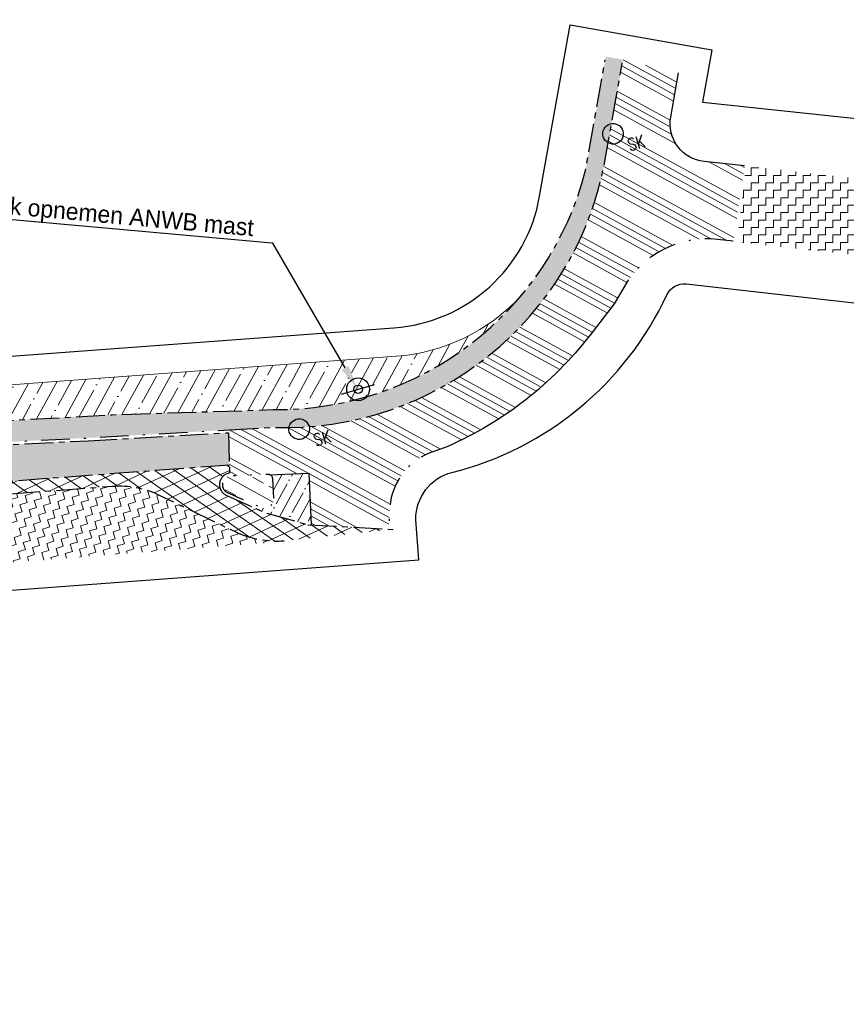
# Model space of a CAD drawing. Header units: metres. Extents: x 152057 to 155740, y 463538 to 465228.
# Tile 27 of 65: x 152952 to 152995, y 464048 to 464100. Entities that reach past the tile are written whole.
import ezdxf
from ezdxf import colors
from ezdxf.entities.mleader import LeaderData, LeaderLine
from ezdxf.math import Vec2, Vec3

# ---------------------------------------------------------------- set-up
doc = ezdxf.new("R2010")
doc.units = ezdxf.units.M
for name, pattern in [('CENTER__G5', [2.4, 1.5, -0.3, 0.3, -0.3]), ('DASHDOT__G5', [3, 1.5, -0.75, 0, -0.75]), ('DIVIDE__G5', [3.75, 1.5, -0.75, 0, -0.75, 0, -0.75])]:
    doc.linetypes.add(name, pattern=pattern)
for name, color, linetype in [('-DR-alg-projectgrens 1-500', 3, 'PROJECTGRENS_1-500'), ('-DR-v-inr-verkeersbordpaal', 2, 'Continuous'), ('-DR-v-rio-straatkolk', 1, 'Continuous'), ('-DR-v-txt', 2, 'Continuous'), ('-DR-v-vh-asfalt zagen', 10, 'CENTER__G5'), ('-DR-v-vh-band 10x20', 5, 'CENTER__G5'), ('-DR-v-vh-band 10x20 gazon', 4, 'CENTER__G5'), ('-DR-v-vh-band 13-15x25', 5, 'DASHDOT__G5'), ('-DR-v-vh-band 18-20x25', 5, 'DIVIDE__G5'), ('-DR-v-vh-goottegel', 151, 'CENTER__G5'), ('-DR-v-vh-kantverharding', 1, 'Continuous')]:
    doc.layers.add(name, color=color, linetype=linetype)
for name, color, linetype, lineweight in [('-DR-v-gr-frezen', 84, 'Continuous', 9), ('-DR-v-vh-arc-asfalt frezen', 252, 'Continuous', 9), ('-DR-v-vh-arc-asfalt opbreken', 252, 'Continuous', 9), ('-DR-v-vh-arc-BSS dubbelklinker', 252, 'Continuous', 9), ('-DR-v-vh-arc-BSS waalformaat', 252, 'Continuous', 9), ('-DR-v-vh-arc-tegels', 252, 'Continuous', 9)]:
    doc.layers.add(name, color=color, linetype=linetype, lineweight=lineweight)
doc.styles.add('18_100', font='romans.shx', dxfattribs={"width": 0.8, "height": 0.18})
doc.styles.add('18_200', font='romans.shx', dxfattribs={"width": 0.8, "height": 0.36})
doc.styles.add('CE', font='txt', dxfattribs={"height": 1.8})
doc.linetypes.add('PROJECTGRENS_1-500', pattern='A,0.8,-0.32,[133,ltypeshp.shx,S=0.32,R=0,X=-0.32,Y=0],-0.32,3.18', length=4.62)
pattern_1 = [(61.28197473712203, (0, 0), (-0.8353377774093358, 0.457675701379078), []), (61.28197473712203, (0.6465070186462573, 0.1888311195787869), (-0.8353377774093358, 0.457675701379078), [1.190625, -0.238125, 0, -0.238125])]
pattern_2 = [(16.28197473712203, (0, 0), (0.2654409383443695, 0.4844758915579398), [0.390625, -0.390625]), (106.281974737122, (0.3749584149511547, 0.1095174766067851), (-0.4844758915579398, 0.2654409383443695), [0.390625, -0.390625])]

# ---------------------------------------------------------------- blocks, each defined once
blk = doc.blocks.new('straatkolk bestaand')
at = {"ltscale": 2}
blk.add_ellipse((0, 0), major_axis=(-0.1271585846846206, 0.1271585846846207), ratio=0.9999999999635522, start_param=3.926990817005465, end_param=10.21017612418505, dxfattribs=at)
at = {"ltscale": 2, "style": '18_100', "width": 0.8000000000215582}
blk.add_text('SK', height=0.2160000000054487, dxfattribs=at).set_placement((0.1925943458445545, -0.3747726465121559))
at = {"style": '18_200', "width": 0.8}
blk.add_attdef('HOOGTE', (0.2895596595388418, 0.2114387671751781), '', height=0.25, dxfattribs=at)
blk = doc.blocks.new('verkeersbord')
blk.add_line((-0.2999998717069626, 0.0002770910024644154), (0.2999998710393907, -0.0002770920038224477))
for radius in [0.1999999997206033, 0.07454196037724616]:
    blk.add_circle((2.384185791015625e-11, -2.384185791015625e-11), radius)
at = {"style": '18_200', "width": 0.8}
blk.add_attdef('HOOGTE', (0.2445536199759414, 0.1777872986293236), '', height=0.25, dxfattribs=at)

msp = doc.modelspace()

# ---------------------------------------------------------------- hatches: boundary and pattern name
at = {"layer": '-DR-v-gr-frezen'}
h = msp.add_hatch(dxfattribs=at)
h.set_pattern_fill('ANSI35', color=256, scale=0.2)
h.set_pattern_definition([(61.28197473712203, (0, 0), (-1.113783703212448, 0.6102342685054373), []), (61.28197473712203, (0.8620093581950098, 0.2517748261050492), (-1.113783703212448, 0.6102342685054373), [1.5875, -0.3175, 0, -0.3175])])
edge = h.paths.add_edge_path()
edge.add_line((152941.4973635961, 464079.5776471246), (152941.383, 464079.333))
edge.add_line((152941.383, 464079.333), (152940.7970000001, 464078.827))
edge.add_line((152940.7970000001, 464078.827), (152930.5939999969, 464078.2379999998))
edge.add_line((152930.5939999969, 464078.2379999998), (152918.8229999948, 464077.1569999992))
edge.add_line((152918.8229999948, 464077.1569999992), (152905.3839999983, 464075.7699999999))
edge.add_line((152905.3839999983, 464075.7699999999), (152894.2220000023, 464074.6990000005))
edge.add_line((152894.2220000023, 464074.6990000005), (152880.5939999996, 464073.124))
edge.add_line((152880.5939999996, 464073.124), (152879.6383247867, 464073.3839360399))
edge.add_line((152879.6383247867, 464073.3839360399), (152875.1364758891, 464072.8604623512))
edge.add_line((152875.1364758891, 464072.8604623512), (152875.843, 464072.6810000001))
edge.add_line((152875.843, 464072.6810000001), (152880.9768202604, 464072.0048942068))
edge.add_line((152880.9768202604, 464072.0048942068), (152894.2280000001, 464073.4980000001))
edge.add_line((152894.2280000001, 464073.4980000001), (152905.56, 464074.829))
edge.add_line((152905.56, 464074.829), (152918.925, 464076.1660000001))
edge.add_line((152918.925, 464076.1660000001), (152930.632, 464077.067))
edge.add_line((152930.632, 464077.067), (152944.972, 464078.085))
edge.add_line((152944.972, 464078.085), (152956.943, 464078.766))
edge.add_line((152956.943, 464078.766), (152962.994, 464078.951))
edge.add_line((152962.994, 464078.951), (152965.394, 464079.0330000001))
edge.add_arc((152965.5840721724, 464095.7794475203), 16.74752614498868, 269.3497208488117, 319.9530084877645)
edge.add_arc((152971.1178458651, 464091.7055718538), 9.900000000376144, 274.2489570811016, 317.394708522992, ccw=False)
edge.add_line((152971.8513402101, 464081.8327816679), (152941.4973635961, 464079.5776471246))
at = {"layer": '-DR-v-vh-arc-asfalt frezen'}
h = msp.add_hatch(dxfattribs=at)
h.set_pattern_fill('AVH-ASFALT_FREESVAK', color=256, scale=0.25, pattern_type=2)
h.set_pattern_definition([(0, (152506.894, 463923.754), (0.390625, 0.390625), [0.390625, -0.390625]), (90, (152507.284625, 463923.754), (-0.390625, 0.390625), [0.390625, -0.390625])])
h.paths.add_polyline_path([(152990.1647066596, 464091.3188578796), (152989.7481745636, 464087.8494298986), (153003.0310763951, 464086.3508679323), (153003.4997256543, 464090.3257435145), (152990.2423102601, 464091.8236505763)])
h = msp.add_hatch(dxfattribs=at)
h.set_pattern_fill('AVH-ASFALT_FREESVAK', color=256, scale=0.25, pattern_type=2)
h.set_pattern_definition(pattern_2)
edge = h.paths.add_edge_path()
edge.add_line((152849.7128222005, 464066.5316356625), (152850.0246762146, 464063.8497059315))
edge.add_line((152850.0246762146, 464063.8497059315), (152896.9480287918, 464069.3059398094))
edge.add_arc((153003.7711007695, 463147.9627635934), 927.5151842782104, 95.0017134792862, 96.61350188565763, ccw=False)
edge.add_line((152922.9051934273, 464071.94605462), (152935.0896731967, 464073.7222239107))
edge.add_line((152935.0896731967, 464073.7222239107), (152935.0815133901, 464073.7511000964))
edge.add_arc((152935.3257388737, 464073.8045221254), 0.2499999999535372, 94.24895706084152, 192.3385733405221, ccw=False)
edge.add_line((152935.3072162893, 464074.0538350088), (152963.0996556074, 464076.1186613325))
edge.add_line((152963.0996556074, 464076.1186613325), (152963.055182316, 464077.8170375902))
edge.add_line((152963.055182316, 464077.8170375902), (152955.6979726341, 464077.3982110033))
edge.add_line((152955.6979726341, 464077.3982110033), (152945.1591867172, 464076.8762711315))
edge.add_line((152945.1591867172, 464076.8762711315), (152935.8500821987, 464076.1948178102))
edge.add_line((152935.8500821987, 464076.1948178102), (152935.8793387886, 464075.8010258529))
edge.add_line((152935.8793387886, 464075.8010258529), (152933.440791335, 464075.6198551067))
edge.add_line((152933.440791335, 464075.6198551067), (152920.0811106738, 464074.3992853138))
edge.add_arc((152999.241583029, 463189.5862245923), 888.3470790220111, 95.11239932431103, 96.6325508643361)
edge.add_line((152896.6361747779, 464071.9878695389), (152883.4279905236, 464070.4520256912))
edge.add_line((152883.4279905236, 464070.4520256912), (152883.2893887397, 464071.6439944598))
edge.add_line((152883.2893887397, 464071.6439944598), (152855.9956738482, 464068.4702891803))
edge.add_line((152855.9956738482, 464068.4702891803), (152856.1342756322, 464067.2783204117))
edge.add_line((152856.1342756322, 464067.2783204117), (152849.7128222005, 464066.5316356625))
h = msp.add_hatch(dxfattribs=at)
h.set_pattern_fill('AVH-ASFALT_FREESVAK', color=256, scale=0.25, pattern_type=2)
h.set_pattern_definition(pattern_2)
edge = h.paths.add_edge_path()
edge.add_arc((152948.9568642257, 464071.8728713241), 1.192185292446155, 303.02507843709, 454.986900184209)
edge.add_line((152948.8532299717, 464073.060543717), (152936.2339135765, 464072.1825912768))
edge.add_line((152936.2339135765, 464072.1825912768), (152936.1531762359, 464073.4648937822))
edge.add_line((152936.1531762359, 464073.4648937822), (152956.9543961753, 464075.0103107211))
edge.add_arc((152957.3137343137, 464070.1736407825), 4.849999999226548, 64.24895707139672, 94.24895707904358, ccw=False)
edge.add_line((152959.4208733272, 464074.541988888), (152963.3627363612, 464072.6405714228))
edge.add_arc((152965.6002138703, 464077.2791266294), 5.15000000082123, 244.2489570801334, 274.2662350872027)
edge.add_line((152965.9833278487, 464072.1433965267), (152965.997217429, 464072.1083764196))
edge.add_line((152965.997217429, 464072.1083764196), (152949.676949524, 464070.8664183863))
edge.add_line((152949.676949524, 464070.8664183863), (152949.6066124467, 464070.8733049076))
at = {"layer": '-DR-v-vh-arc-asfalt opbreken'}
h = msp.add_hatch(dxfattribs=at)
h.set_pattern_fill('AVH-ASFALT_LAAG1-D', color=256, scale=20, angle=-270, pattern_type=2)
h.set_pattern_definition([(144.8532123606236, (346309.0702505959, 912384.1027462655), (-0.3454038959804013, -0.4906079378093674), []), (204.8532123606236, (346309.0702505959, 912384.1027462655), (0.2521769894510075, -0.544432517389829), [])])
edge = h.paths.add_edge_path()
edge.add_line((152840.7489941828, 464061.7759314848), (152855.2611996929, 464063.7458236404))
edge.add_line((152855.2611996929, 464063.7458236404), (152876.5396811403, 464066.2339968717))
edge.add_line((152876.5396811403, 464066.2339968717), (152888.9870068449, 464067.6721500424))
edge.add_line((152888.9870068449, 464067.6721500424), (152910.1639801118, 464069.7672463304))
edge.add_line((152910.1639801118, 464069.7672463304), (152925.5644813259, 464071.3433999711))
edge.add_line((152925.5644813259, 464071.3433999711), (152936.2483598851, 464072.1837275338))
edge.add_line((152936.2483598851, 464072.1837275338), (152936.1531762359, 464073.4648937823))
edge.add_line((152936.1531762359, 464073.4648937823), (152956.9543961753, 464075.0103107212))
edge.add_arc((152957.313734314, 464070.1736407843), 4.849999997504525, 64.2489570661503, 94.24895708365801, ccw=False)
edge.add_line((152959.4208733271, 464074.5419888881), (152963.3627363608, 464072.640571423))
edge.add_arc((152965.6002138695, 464077.2791266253), 5.14999999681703, 244.2489570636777, 274.2662350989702)
edge.add_line((152965.9833278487, 464072.1433965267), (152971.691, 464072.7420000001))
edge.add_line((152971.691, 464072.7420000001), (152967.2031530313, 464072.9721784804))
edge.add_line((152967.2031530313, 464072.9721784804), (152965.0691135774, 464073.5894716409))
edge.add_line((152965.0691135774, 464073.5894716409), (152962.884927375, 464074.5595488))
edge.add_arc((152963.1949668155, 464075.0893546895), 0.6138556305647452, 97.891422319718, 239.6640681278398, ccw=False)
edge.add_line((152963.1106867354, 464075.6973971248), (152963.0996556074, 464076.1186613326))
edge.add_line((152963.0996556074, 464076.1186613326), (152935.3072162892, 464074.0538350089))
edge.add_arc((152935.3257388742, 464073.8045221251), 0.2500000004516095, 94.24895719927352, 192.338573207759)
edge.add_line((152935.0815133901, 464073.7511000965), (152935.0896731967, 464073.7222239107))
edge.add_line((152935.0896731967, 464073.7222239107), (152922.9051934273, 464071.94605462))
edge.add_arc((153003.7711006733, 463147.9627645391), 927.5151833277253, 95.00171347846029, 96.61350188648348)
edge.add_line((152896.9480287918, 464069.3059398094), (152850.0246762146, 464063.8497059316))
edge.add_line((152850.0246762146, 464063.8497059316), (152849.7128222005, 464066.5316356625))
edge.add_line((152849.7128222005, 464066.5316356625), (152856.1342756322, 464067.2783204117))
edge.add_line((152856.1342756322, 464067.2783204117), (152855.9956738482, 464068.4702891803))
edge.add_line((152855.9956738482, 464068.4702891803), (152854.2696227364, 464067.8308422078))
edge.add_line((152854.2696227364, 464067.8308422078), (152854.0051520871, 464067.8223451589))
edge.add_line((152854.0051520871, 464067.8223451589), (152847.554504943, 464066.892261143))
edge.add_line((152847.554504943, 464066.892261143), (152839.640119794, 464065.9573337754))
edge.add_line((152839.640119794, 464065.9573337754), (152830.4219125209, 464064.550454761))
edge.add_line((152830.4219125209, 464064.550454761), (152829.7638930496, 464064.4655812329))
edge.add_line((152829.7638930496, 464064.4655812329), (152830.041, 464062.5870000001))
edge.add_line((152830.041, 464062.5870000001), (152830.479, 464062.5870000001))
edge.add_line((152830.479, 464062.5870000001), (152830.678, 464062.4380000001))
edge.add_line((152830.678, 464062.4380000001), (152827.765, 464060.024))
edge.add_line((152827.765, 464060.024), (152823.995, 464057.7670000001))
edge.add_line((152823.995, 464057.7670000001), (152821.2757832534, 464056.8181407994))
edge.add_line((152821.2757832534, 464056.8181407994), (152840.4508036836, 464059.5640574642))
edge.add_arc((152840.8713705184, 464060.6333964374), 1.149070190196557, 96.11361293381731, 248.530479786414, ccw=False)
at = {"layer": '-DR-v-vh-arc-BSS dubbelklinker'}
h = msp.add_hatch(dxfattribs=at)
h.set_pattern_fill('ANSI34', color=256, scale=0.1, angle=89.99999999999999)
h.set_pattern_definition([(151.281974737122, (0, 0), (-0.9153514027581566, -1.670675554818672), []), (151.281974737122, (-0.1258874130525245, 0.4310046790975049), (-0.9153514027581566, -1.670675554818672), []), (151.281974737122, (-0.251774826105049, 0.8620093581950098), (-0.9153514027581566, -1.670675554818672), []), (151.281974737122, (-0.3776625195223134, 1.293014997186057), (-0.9153514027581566, -1.670675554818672), [])])
edge = h.paths.add_edge_path()
edge.add_line((152982.015098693, 464082.9282589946), (152983.3005111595, 464084.5950668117))
edge.add_line((152983.3005111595, 464084.5950668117), (152983.8136718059, 464085.4533593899))
edge.add_arc((152988.1696880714, 464082.9987472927), 4.999999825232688, 83.55756630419, 150.5987712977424, ccw=False)
edge.add_line((152988.7307125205, 464087.9671725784), (152989.5523435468, 464087.8743956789))
edge.add_line((152989.5523435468, 464087.8743956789), (152990.1509919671, 464091.8333363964))
edge.add_line((152990.1509919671, 464091.8333363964), (152988.0285245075, 464092.0584592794))
edge.add_arc((152988.2394743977, 464094.0473032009), 2.000000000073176, 169.9471663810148, 263.9454691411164, ccw=False)
edge.add_line((152986.2701799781, 464094.3964156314), (152986.6815172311, 464096.7167115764))
edge.add_line((152986.6815172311, 464096.7167115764), (152983.7580000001, 464097.4120000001))
edge.add_line((152983.7580000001, 464097.4120000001), (152982.828, 464092.1660000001))
edge.add_arc((152965.9923438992, 464095.1933075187), 17.10566886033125, 267.9116347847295, 349.8062804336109, ccw=False)
edge.add_line((152965.369, 464078.099), (152963.0512539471, 464077.9670568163))
edge.add_line((152963.0512539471, 464077.9670568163), (152963.114645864, 464075.5462032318))
edge.add_arc((152963.1949668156, 464075.0893546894), 0.4638556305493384, 92.94733967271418, 99.97156293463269, ccw=False)
edge.add_line((152963.1711162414, 464075.5525967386), (152965.1185496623, 464075.6320528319))
edge.add_arc((152965.1287412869, 464075.3822606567), 0.2499999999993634, 64.08778793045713, 92.33639575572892, ccw=False)
edge.add_line((152965.2379896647, 464075.6071268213), (152967.2657100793, 464075.7030639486))
edge.add_line((152967.2657100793, 464075.7030639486), (152967.3978408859, 464072.9785700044))
edge.add_line((152967.3978408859, 464072.9785700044), (152971.6146822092, 464072.7462054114))
edge.add_arc((152971.6633603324, 464072.9350006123), 0.1949697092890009, 172.6331448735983, 255.54200375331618, ccw=False)
edge.add_line((152971.47, 464072.96), (152971.503, 464073.689))
edge.add_arc((152974.9375929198, 464073.5946454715), 3.435888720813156, 114.0199178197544, 178.42637628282, ccw=False)
edge.add_line((152973.539, 464076.733), (152974.5620000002, 464077.1010000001))
edge.add_arc((152966.8919220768, 464094.5909831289), 19.09789530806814, 293.6794300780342, 322.3612311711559)
at = {"layer": '-DR-v-vh-arc-BSS waalformaat'}
h = msp.add_hatch(dxfattribs=at)
h.set_pattern_fill('ANSI33', color=256, scale=0.2, angle=89.99999999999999)
h.set_pattern_definition([(151.281974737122, (0, 0), (-0.6102342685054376, -1.113783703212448), []), (151.281974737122, (-0.251774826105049, 0.8620093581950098), (-0.6102342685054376, -1.113783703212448), [0.635, -0.3175])])
edge = h.paths.add_edge_path()
edge.add_line((152965.4272709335, 464074.3876538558), (152965.3784478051, 464075.3943707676))
edge.add_arc((152965.1287412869, 464075.3822606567), 0.2499999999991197, 2.776519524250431, 92.33639575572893)
edge.add_line((152965.1185496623, 464075.6320528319), (152963.181, 464075.553))
edge.add_arc((152963.1949668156, 464075.0893546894), 0.463855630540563, 91.72545184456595, 238.702175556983)
edge.add_line((152962.954, 464074.693), (152964.7249061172, 464073.9064756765))
edge.add_arc((152964.9278578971, 464074.3634336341), 0.4999999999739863, 246.0522387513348, 362.7765195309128)
at = {"layer": '-DR-v-vh-arc-tegels'}
h = msp.add_hatch(dxfattribs=at)
h.set_pattern_fill('ANSI35', color=256, scale=0.15)
h.set_pattern_definition(pattern_1)
edge = h.paths.add_edge_path()
edge.add_line((152956.943, 464078.7659999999), (152944.972, 464078.085))
edge.add_line((152944.972, 464078.085), (152930.632, 464077.067))
edge.add_line((152930.632, 464077.067), (152918.9249999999, 464076.166))
edge.add_line((152918.9249999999, 464076.166), (152905.5599999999, 464074.829))
edge.add_line((152905.5599999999, 464074.829), (152894.228, 464073.498))
edge.add_line((152894.228, 464073.498), (152880.9768202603, 464072.0048942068))
edge.add_line((152880.9768202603, 464072.0048942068), (152882.115, 464071.855))
edge.add_line((152882.115, 464071.855), (152885.804, 464071.664))
edge.add_line((152885.804, 464071.664), (152894.4049999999, 464072.417))
edge.add_line((152894.4049999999, 464072.417), (152905.262, 464073.782))
edge.add_line((152905.262, 464073.782), (152919.073, 464075.133))
edge.add_line((152919.073, 464075.133), (152930.738, 464075.971))
edge.add_line((152930.738, 464075.971), (152945.15, 464077.026))
edge.add_line((152945.15, 464077.026), (152955.69, 464077.5480000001))
edge.add_line((152955.69, 464077.5480000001), (152965.369, 464078.099))
edge.add_arc((152965.9923438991, 464095.1933075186), 17.10566886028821, 267.9116347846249, 350.0880523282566)
edge.add_line((152982.8426841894, 464092.2488314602), (152983.758, 464097.4120000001))
edge.add_line((152983.758, 464097.4120000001), (152982.8647073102, 464097.5709708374))
edge.add_line((152982.8647073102, 464097.5709708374), (152981.803, 464091.605))
edge.add_arc((152965.5840721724, 464095.7794475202), 16.74752614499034, 269.34972084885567, 345.5664171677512, ccw=False)
edge.add_line((152965.3939999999, 464079.033), (152962.994, 464078.9509999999))
edge.add_line((152962.994, 464078.9509999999), (152956.943, 464078.7659999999))
h = msp.add_hatch(dxfattribs=at)
h.set_pattern_fill('ANSI35', color=256, scale=0.15)
h.set_pattern_definition(pattern_1)
edge = h.paths.add_edge_path()
edge.add_line((152967.2657100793, 464075.7030639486), (152965.2379896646, 464075.6071268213))
edge.add_arc((152965.1287412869, 464075.3822606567), 0.2500000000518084, 2.776519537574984, 64.08778793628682, ccw=False)
edge.add_line((152965.3784478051, 464075.3943707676), (152965.4272709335, 464074.3876538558))
edge.add_arc((152964.9278578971, 464074.3634336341), 0.5000000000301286, -113.9477612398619, 2.776519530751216, ccw=False)
edge.add_line((152964.7249061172, 464073.9064756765), (152964.6640205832, 464073.7693882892))
edge.add_line((152964.6640205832, 464073.7693882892), (152965.0691135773, 464073.5894716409))
edge.add_line((152965.0691135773, 464073.5894716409), (152967.221744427, 464072.988273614))
edge.add_line((152967.221744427, 464072.988273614), (152967.3978408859, 464072.9785700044))
edge.add_line((152967.3978408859, 464072.9785700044), (152967.2657100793, 464075.7030639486))

# ---------------------------------------------------------------- linework, layer by layer
at = {"layer": '-DR-alg-projectgrens 1-500', "flags": 128}
for points in [[(152877.706645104, 464076.4434349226), (152906.2492034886, 464079.6061360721), (152930.6803876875, 464081.6383140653), (152941.2223367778, 464082.4338940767), (152942.7717158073, 464081.1764585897), (152971.7402047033, 464083.3286589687, 0.342855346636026), (152979.3888824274, 464090.2392996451), (152980.9862359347, 464099.249747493), (152988.4203223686, 464097.9318480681), (152987.9335306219, 464095.1859238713), (153019.5858828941, 464091.8286668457, -0.1186970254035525), (153016.4517935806, 464101.6404958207), (153016.1864530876, 464105.27444543), (153022.9304224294, 464105.7048167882), (153023.1912559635, 464102.1325918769, 0.1004424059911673), (153024.8265199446, 464096.2944404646), (153028.2077944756, 464091.4587020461, 0.09518826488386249), (153031.4830929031, 464088.2777545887), (153034.398681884, 464086.3634635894, 0.1236645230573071), (153043.1873450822, 464083.3049202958), (153077.7593281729, 464080.22609248), (153090.0325303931, 464077.3256021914), (153105.7370416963, 464074.2000628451), (153139.0722904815, 464069.1884082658), (153190.9938920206, 464059.082407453), (153197.3451861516, 464057.6405184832), (153196.935937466, 464056.375341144), (153233.2128316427, 464046.6791584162), (153241.6129573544, 464046.3341116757, -0.02169002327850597), (153245.7174522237, 464045.9867576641), (153246.0514625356, 464047.2560449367), (153260.8720105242, 464043.3651558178), (153260.6278963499, 464042.5467247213), (153270.7480441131, 464039.8724752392), (153281.1154799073, 464037.089652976), (153287.2631329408, 464035.6056678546), (153334.587966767, 464023.4818034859), (153336.6676094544, 464022.9112940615), (153337.8094259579, 464022.622876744), (153349.261336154, 464019.7053329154), (153359.9169936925, 464016.8094259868), (153371.2663868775, 464013.9233603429), (153434.6802902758, 463997.3555882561), (153441.0296959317, 464001.1331168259), (153452.4133553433, 463998.1484649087), (153454.7727597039, 463994.1826933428), (153454.2648992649, 463992.2388343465), (153484.5439267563, 463984.328013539), (153488.726740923, 463994.719630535), (153490.1799528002, 463998.1692355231), (153498.752318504, 464019.3320714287), (153506.3087806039, 464025.1224937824), (153511.0612408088, 464018.9205652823), (153507.5063160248, 464016.1964709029, 0.1338115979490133), (153504.1015077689, 464011.7261107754), (153497.4015256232, 463995.1856798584), (153495.9516377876, 463991.7439654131), (153493.7930224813, 463986.3811874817), (153495.9279796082, 463985.5677231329), (153494.6368078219, 463982.8456030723), (153500.4811823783, 463981.0118616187), (153504.701397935, 463990.3997949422), (153505.7593740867, 463990.095255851, -0.02807528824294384), (153506.9405326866, 463993.6305538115), (153511.4484990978, 464004.9637278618, 0.04528067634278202), (153515.3915965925, 464018.2704507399), (153521.7582144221, 464017.1274433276, -0.03401614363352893), (153518.8054064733, 464006.2052663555), (153517.3241729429, 464001.6793986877), (153512.7675004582, 463990.2237759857, 0.08949013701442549), (153511.0030748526, 463981.5229611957), (153510.8992966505, 463976.7126222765, 0.3436135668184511), (153511.1931006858, 463976.3183236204), (153557.1466330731, 463963.6759350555), (153587.9108573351, 463955.4175184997, -0.02128425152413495), (153693.7068401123, 463922.1312519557), (153723.3956488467, 463910.984381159), (153733.0827201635, 463907.309457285), (153743.4536273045, 463903.3298182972), (153750.0465522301, 463900.6119022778), (153754.820777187, 463898.6850581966), (153787.293033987, 463885.9911118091), (153839.5472973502, 463866.643375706), (153847.2165598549, 463865.1235938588), (153850.4942581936, 463866.2110339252), (153852.7758944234, 463867.9720395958), (153869.0712926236, 463894.4618309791), (153870.0799455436, 463899.95915637), (153913.6994950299, 463968.6658241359), (153911.4347349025, 463970.0564111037), (153914.6492963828, 463976.0066248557), (153916.8148530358, 463974.7900178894), (153920.975698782, 463981.2601311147), (153924.3782062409, 463979.0720227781), (153925.7051368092, 463979.3876664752), (153934.5741645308, 463993.586082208, -0.05165973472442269), (153949.3245574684, 464012.5300883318), (153950.4060801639, 464013.657104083, 0.01713651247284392), (153954.9099980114, 464018.6844865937), (153969.5425337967, 464036.1891904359), (153988.9116103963, 464059.5998258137, 0.3942505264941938), (153988.748262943, 464062.3246491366), (153986.0868916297, 464064.8533421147), (153992.7673758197, 464072.1718463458), (153999.5132165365, 464064.3445200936), (154000.4380710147, 464063.0968706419, -0.2499709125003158), (154001.5481921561, 464055.6505270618), (154000.863308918, 464053.7260877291), (153998.8320164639, 464051.0274402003), (153995.0853275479, 464053.8531911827), (153976.0163904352, 464030.8053225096), (153961.3701947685, 464013.2842775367, -0.01713651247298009), (153956.4812719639, 464007.8271431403), (153955.3997492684, 464006.7001273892, 0.05165973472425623), (153941.7154362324, 463989.1252932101), (153935.6346665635, 463979.3905964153), (153937.9515505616, 463977.9543338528), (153927.4705225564, 463961.0470310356), (153927.3018664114, 463957.0661684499), (153926.1305132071, 463952.9867512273), (153904.6968039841, 463925.181218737), (153861.1111270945, 463854.8689488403), (153869.6630002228, 463849.8369959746), (153870.9821236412, 463851.9594498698), (153875.6914930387, 463849.109667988), (153873.9100591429, 463846.2322148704, -0.0007539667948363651), (153877.5408403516, 463844.0518076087), (153878.933052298, 463846.8970165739), (153891.9274755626, 463838.7738646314), (153889.8253224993, 463835.3152719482, 0.4144915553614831), (153890.9675702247, 463830.6422416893), (153892.2526821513, 463829.8686220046), (153888.2742940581, 463823.2598527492), (153884.1075547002, 463813.9085045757), (153880.0444798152, 463805.5758876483), (153877.6306733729, 463802.6921358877), (153885.6858586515, 463798.7207995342), (153937.6143058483, 463774.6247613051), (153959.4164563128, 463764.2543216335), (153995.0944027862, 463745.9311732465), (154013.993628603, 463735.5322908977), (154050.4159738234, 463714.5022630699), (154056.4119918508, 463724.8868921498), (154053.7962939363, 463726.4897791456), (154058.1708208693, 463733.6284239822), (154067.7433502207, 463727.6810185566), (154065.5637786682, 463724.1400503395), (154063.7029406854, 463722.4098205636), (154056.9566240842, 463710.7257336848), (154061.3729713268, 463708.175763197), (154056.4723486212, 463699.2711177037), (154051.8651868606, 463696.9771842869), (154059.9773527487, 463678.0274344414), (153985.8892072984, 463713.2415161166), (153983.7662012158, 463718.8122350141), (153968.9566860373, 463738.3849087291), (153972.5758185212, 463745.6888115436), (153935.7046397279, 463764.8208488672), (153869.3099319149, 463795.3215700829), (153863.8930122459, 463793.5791791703), (153855.1820279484, 463796.8470698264), (153856.7590818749, 463799.1992675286), (153853.3703980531, 463801.286376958), (153852.2085423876, 463798.9949387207), (153842.6516944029, 463804.4397415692), (153840.8769880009, 463806.3693538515), (153840.9818543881, 463807.0485796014), (153773.4675892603, 463843.4161208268), (153762.1069470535, 463846.9341491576), (153689.4547910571, 463879.6010193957), (153681.7636817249, 463883.8979410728), (153680.9835972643, 463885.6500728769), (153668.3285351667, 463890.5401352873), (153597.1432056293, 463913.1088679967), (153593.5831653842, 463911.5055137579), (153515.8743613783, 463932.1311434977), (153512.6986489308, 463930.4245847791), (153501.3881492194, 463933.3553382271), (153497.4506086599, 463928.8627439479), (153493.7083904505, 463932.0913732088), (153476.4702446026, 463936.9532421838), (153475.3952252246, 463933.7680065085), (153467.038216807, 463935.8203192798), (153468.4366927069, 463942.1948855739), (153459.9462030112, 463947.5285776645), (153450.2188935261, 463951.0847456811), (153328.2242483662, 463984.9960030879), (153323.1607710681, 463986.2243367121), (153320.5505400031, 463988.6688705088), (153239.2728836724, 464007.6867160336), (153227.0964270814, 464007.4560105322), (153179.7532577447, 464017.517969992), (153164.9432870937, 464021.6715761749), (153159.1904697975, 464024.6260997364), (153132.6132557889, 464029.3871602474), (153109.2173613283, 464033.881354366), (153051.3923878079, 464036.0547119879), (153024.3830837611, 464032.1835664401), (153004.9403893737, 464033.5332338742), (152999.946965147, 464027.7777209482), (152987.0197312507, 464030.9069458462), (152972.3774583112, 464031.8120006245), (152972.4940959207, 464029.6312307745), (152967.8031160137, 464029.4458561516), (152966.7049804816, 464032.9415339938), (152914.4464966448, 464036.024902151), (152888.387911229, 464036.5568310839), (152883.1368597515, 464031.7951381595), (152878.309744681, 464036.0822030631), (152858.7561469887, 464036.5368471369), (152848.3626950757, 464035.8491490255), (152828.2328875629, 464033.9459401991), (152814.5238059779, 464032.0038618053), (152800.4039394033, 464029.5865071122), (152772.8755484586, 464024.6502509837), (152737.9155121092, 464016.8142603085), (152693.2109410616, 464004.4941815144), (152679.1227762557, 463999.4230573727), (152674.8170142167, 463997.9908467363), (152627.1253774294, 463980.047144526), (152586.3088736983, 463962.6030839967), (152553.3087879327, 463945.8539103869), (152534.8234612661, 463936.3006823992), (152515.0280717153, 463924.0769699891), (152509.8769254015, 463918.6796291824), (152508.7992824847, 463913.6914140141), (152502.234109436, 463912.6969625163), (152491.0537555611, 463903.3340642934), (152488.1795355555, 463896.0394673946), (152481.7216896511, 463892.2594651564), (152480.408838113, 463894.7316253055), (152453.5658761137, 463879.0207258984, 0.03755201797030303), (152440.8796901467, 463870.2556725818), (152430.3260935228, 463861.7271428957), (152410.6930936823, 463845.8614027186, -0.02345910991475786), (152406.3671775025, 463842.6889864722), (152398.6802331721, 463837.5882138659, 0.03391962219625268), (152389.7721062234, 463830.7645683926), (152287.2480054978, 463740.5756379), (152280.9996343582, 463747.3067286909), (152290.6019966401, 463755.7548895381), (152299.5174451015, 463763.6391704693), (152309.6960162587, 463772.5594233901), (152317.8293885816, 463779.6949953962), (152328.8660476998, 463789.4200515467), (152336.7337283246, 463796.3847688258), (152347.2688422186, 463805.675869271), (152354.7357902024, 463812.2838223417), (152366.3291996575, 463822.5266015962), (152374.7059061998, 463829.8204411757), (152385.9072870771, 463839.5408799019), (152390.9712219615, 463843.5274904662), (152396.3865767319, 463847.0850819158), (152400.2053968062, 463849.628639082), (152403.3968138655, 463851.8208421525), (152405.3655073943, 463853.3868704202), (152412.0298127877, 463858.7640822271), (152421.5061053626, 463866.4030630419), (152430.5903917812, 463873.8951960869), (152439.6634512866, 463880.9737555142), (152444.2541490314, 463884.0772927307), (152449.9361107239, 463887.6127355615), (152457.7951992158, 463892.1663277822), (152471.6062557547, 463900.0651440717, 0.3968836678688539), (152472.4054507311, 463902.6891375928), (152465.6496833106, 463916.3252018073), (152462.3068534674, 463921.7600621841), (152454.3582976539, 463929.7086179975), (152457.803257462, 463933.1535778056), (152448.4079582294, 463944.5101545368), (152439.8914804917, 463954.8045657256), (152437.1566161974, 463958.1103710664, 0.03199809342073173), (152428.8295671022, 463966.9572955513), (152419.3581361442, 463959.6290748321), (152407.2466793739, 463965.0727317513), (152409.1293876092, 463969.1209089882), (152407.7077506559, 463972.9277026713), (152405.5722874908, 463973.9385797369), (152410.2145561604, 463984.2243569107), (152395.7397401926, 463999.0643765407, 0.04940599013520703), (152383.4750489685, 464008.0416435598), (152234.8525099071, 464095.8268121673, 0.006341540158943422), (152225.4537809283, 464101.2125096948, 0.05244770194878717), (152146.9438386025, 464134.8934108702), (152140.1821231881, 464137.0906539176, -0.03603781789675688), (152138.3253619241, 464137.8436801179, 0.102357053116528), (152127.9789035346, 464140.1390671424, -0.05537896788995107), (152124.8655822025, 464140.1950274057), (152113.5339093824, 464141.6605683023), (152114.9138205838, 464152.3301458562), (152123.4526777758, 464151.1854252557, 0.3467581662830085), (152131.6001305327, 464156.597941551), (152134.7312803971, 464167.83113026), (152135.4757729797, 464170.4340872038), (152145.8051981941, 464167.5219082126), (152145.0704836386, 464164.9190824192), (152142.6694250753, 464156.402588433, 0.3968720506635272), (152147.6804692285, 464146.796418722), (152150.5133206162, 464145.8122554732, -0.04956241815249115), (152240.2363374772, 464104.9577741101), (152388.8625818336, 464017.1704161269, -0.04948153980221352), (152402.8358871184, 464006.9387336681), (152407.861882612, 464002.4292762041), (152424.5939065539, 463998.4447005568), (152429.4694975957, 464001.1851263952), (152440.1057825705, 463997.5478466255), (152445.940450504, 463971.4511414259), (152468.3669927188, 463944.3192870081), (152479.6650876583, 463952.0391397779), (152484.2398055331, 463956.8956256), (152488.3041570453, 463954.6681102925, 0.1259989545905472), (152491.454791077, 463954.2741827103), (152491.8462974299, 463954.323891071, 0.0935808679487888), (152495.434318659, 463955.7449050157, 0.01581002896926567), (152495.8581125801, 463955.9645765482), (152508.3367126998, 463962.9418583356, -0.02372433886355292), (152559.6873837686, 463988.5367418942), (152572.4447657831, 463994.2183634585), (152581.1129521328, 463997.4881590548, 0.00994004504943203), (152584.7487320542, 463998.9428372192), (152586.6572815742, 464003.1687533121, -0.01145812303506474), (152621.9809427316, 464017.8659590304), (152622.6185206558, 464019.3225347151, -0.116824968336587), (152627.116492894, 464024.3008846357, -0.06633987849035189), (152629.8532729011, 464025.6944030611), (152662.6126850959, 464037.2266338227, -0.04013951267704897), (152663.6155224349, 464037.5094307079), (152666.7407450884, 464038.1254700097), (152681.8975396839, 464039.8586958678, -0.08557589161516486), (152684.4420310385, 464039.7138157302), (152706.3943212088, 464046.9772784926), (152707.2660689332, 464044.3426041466), (152724.6539852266, 464048.6736558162), (152724.2165573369, 464050.6258087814), (152728.0990512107, 464051.5928758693), (152728.5364791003, 464049.6407229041), (152738.2544279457, 464052.0613084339, -0.02379447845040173), (152748.1947763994, 464054.040497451), (152763.9201755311, 464056.4003758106), (152784.6729773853, 464060.6317866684), (152815.2879453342, 464065.8111866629), (152824.5741657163, 464069.110528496), (152858.8745610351, 464074.3100895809), (152874.9706884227, 464076.1209430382)], [(152987.0880438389, 464085.6336830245), (153017.4017394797, 464082.2137261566, 0.1309817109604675), (153024.2220550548, 464077.1426315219), (153027.3255645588, 464075.9071311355), (153027.4985722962, 464079.3389018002, -0.5796896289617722), (153029.8199357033, 464080.5172646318), (153030.3372366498, 464080.1776198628, 0.1236645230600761), (153042.5309316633, 464075.9340912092), (153058.9837906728, 464074.4688723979), (153058.7781531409, 464072.1597802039), (153066.6900837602, 464071.3565688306, -0.0140786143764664), (153068.2813270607, 464071.1496218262), (153069.2159393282, 464070.8482356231), (153081.1997240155, 464068.0030051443), (153088.1270487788, 464066.5499431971), (153088.5120990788, 464068.3856312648), (153116.1552745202, 464061.8527997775, 0.01391721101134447), (153154.3988171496, 464053.931623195, -0.01573698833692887), (153227.4355736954, 464038.5265433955, 0.03386108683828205), (153232.9942272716, 464037.562915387), (153232.3648175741, 464035.1288824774), (153258.8206345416, 464028.2877474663), (153260.0592012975, 464033.0591261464), (153268.3923856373, 464030.9555307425), (153279.460123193, 464027.9096765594), (153288.5948554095, 464025.69405193), (153292.2855441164, 464024.3478742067), (153293.3755420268, 464023.9738749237), (153297.3181153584, 464022.5358091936), (153301.6819731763, 464020.7092159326), (153303.4645788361, 464019.9052957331), (153306.5207028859, 464018.613490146), (153309.9241189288, 464017.3219426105), (153314.0360544, 464015.9811826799), (153327.1290438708, 464012.5509678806), (153338.4406259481, 464009.5240093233), (153346.600019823, 464007.4293947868), (153358.0220421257, 464004.4131811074), (153368.5030627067, 464001.6766535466), (153378.5095278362, 463999.0733530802), (153382.1149501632, 463998.0938683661), (153392.2034123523, 463995.3860602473), (153414.0660147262, 463989.7844183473), (153421.1146055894, 463987.8779880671), (153427.2380301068, 463986.3233725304), (153439.2712182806, 463983.1117885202), (153439.753899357, 463982.9907956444), (153442.2535572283, 463980.5261640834), (153449.8269510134, 463978.5023083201), (153449.5946287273, 463977.6063916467), (153479.8917481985, 463969.7499734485), (153480.1368006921, 463970.6949822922, 0.2398281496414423), (153490.0777172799, 463973.8582433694), (153496.8157401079, 463971.7441092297), (153495.6508222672, 463968.9132399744, 0.4545064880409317), (153496.9356981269, 463966.3380667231), (153503.9711391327, 463964.5056013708), (153502.3059993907, 463958.0157475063, 0.04272763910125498), (153500.344741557, 463958.0860477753, 0.7099078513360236), (153499.2774912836, 463954.4638399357, 0.04645696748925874), (153501.1180951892, 463953.3859110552), (153500.1023585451, 463949.4270947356), (153492.1442888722, 463951.6989706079), (153489.06975231, 463946.3048804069), (153484.1109007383, 463947.7772114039, 0.1765992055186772), (153480.0126553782, 463952.1035159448), (153473.6481256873, 463954.0808434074), (153458.4569434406, 463958.8153904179), (153447.371830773, 463962.2469017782), (153432.8155051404, 463966.5839783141), (153416.2901003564, 463971.4009260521), (153397.5548035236, 463976.3223681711), (153387.232525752, 463979.166281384), (153384.2606308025, 463980.078841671), (153381.6279769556, 463981.2146493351), (153377.8536211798, 463982.8443937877), (153373.5904581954, 463984.6285058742), (153371.6666796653, 463985.3687335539), (153366.2555210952, 463987.3070439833), (153362.0038206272, 463988.653044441), (153361.9326776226, 463988.6717662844), (153328.9983155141, 463997.2176007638), (153313.7100457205, 464001.2574078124), (153262.6664887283, 464014.5655530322), (153260.7500026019, 464015.0701544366), (153226.5455903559, 464024.0791602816), (153201.6811946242, 464030.1430854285), (153174.4920114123, 464036.0114633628), (153144.7451375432, 464041.5910045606), (153140.9175333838, 464042.2008092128), (153122.4588666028, 464045.1436692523), (153118.0286864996, 464045.7666476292), (153112.470945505, 464046.4661047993), (153108.9839985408, 464047.0242167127), (153094.8676705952, 464048.6458494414), (153086.4538229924, 464049.4583454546), (153078.4080037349, 464050.0582706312), (153070.4217617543, 464050.5094707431), (153062.3964519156, 464050.8442763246), (153053.914679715, 464051.0708311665), (153045.8755453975, 464051.149027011), (153042.3564969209, 464051.1339926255), (153017.5135214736, 464051.0680179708), (153009.4800119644, 464050.7383897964, 0.2928382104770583), (152996.2093003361, 464041.8341243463), (152975.4680629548, 464043.2105370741, 0.1120653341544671), (152967.4077748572, 464047.287174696), (152922.5531758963, 464046.3778866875, 0.004988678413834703), (152909.6726690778, 464047.0072401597, 0.01202716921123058), (152883.3879462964, 464047.367085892, 0.02351401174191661), (152860.0031598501, 464046.1894458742, 0.003558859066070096), (152832.7378218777, 464044.0034761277, 0.009941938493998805), (152821.1947861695, 464042.7354225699, 0.01011938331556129), (152772.1571013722, 464034.1767521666, 0.02116209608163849), (152703.203865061, 464016.9615864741), (152685.1044047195, 464011.5977738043), (152657.0346675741, 464002.1312093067), (152653.3042972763, 463998.8505299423), (152651.9049128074, 463997.8468694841), (152649.3762996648, 463996.8407264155), (152645.5141047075, 463995.4455431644), (152625.4574144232, 463987.5585401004, -0.0397315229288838), (152622.8311000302, 463986.7598030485), (152615.3237173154, 463985.1139352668), (152608.392887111, 463983.5737420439), (152587.3625514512, 463973.847496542), (152566.041630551, 463963.5143324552), (152545.3179974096, 463952.7831571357), (152520.6375849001, 463939.0990700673, 0.01231987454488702), (152515.6857100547, 463935.9124524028), (152513.4914769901, 463934.6042793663), (152502.7694165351, 463952.4391717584), (152511.4845171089, 463957.3121312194, -0.01673692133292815), (152547.0818941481, 463975.6802419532), (152562.2169405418, 463979.6506515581), (152575.5013483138, 463983.2201597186), (152578.8480711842, 463984.3212728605), (152582.1278099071, 463985.7553979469), (152583.0975401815, 463987.0340639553, -0.02740238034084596), (152666.8560718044, 464019.9386026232), (152697.3507251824, 464030.0285193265), (152700.6804336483, 464029.3394598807), (152718.7758868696, 464033.878942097), (152717.8384886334, 464038.6800599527), (152740.2001046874, 464044.2499806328, -0.02550222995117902), (152750.0547805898, 464046.1771635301), (152753.3210382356, 464046.278396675), (152756.540193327, 464046.3333553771), (152762.5467028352, 464046.97128671), (152764.0373556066, 464047.1849853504), (152776.1604815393, 464049.6035940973), (152785.9307335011, 464051.4564180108), (152799.9863652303, 464053.9298337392), (152811.4845817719, 464055.783513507), (152817.3178519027, 464056.8442924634), (152819.6637912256, 464057.493335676), (152820.0035659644, 464055.1206534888), (152842.6326488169, 464058.3612015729), (152842.3653751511, 464060.3302080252), (152855.4680030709, 464062.1087635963), (152876.7301885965, 464064.5950312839), (152889.1629315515, 464066.0314995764), (152910.3291988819, 464068.1255366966), (152923.149358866, 464069.4376070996), (152923.3579297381, 464067.3996738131), (152929.0992476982, 464067.8769074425), (152973.0484671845, 464071.1420942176), (152972.8919993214, 464073.2481423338, -0.3506254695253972), (152974.783553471, 464075.7323650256, 0.2263564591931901), (152986.0689892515, 464085.061231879, -0.3226231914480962)]]:
    msp.add_lwpolyline(points, format="xyb", close=True, dxfattribs=at)
at = {"layer": '-DR-v-gr-frezen', "flags": 128}
msp.add_lwpolyline([(152941.4973635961, 464079.5776471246), (152971.8513402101, 464081.8327816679, 0.1905148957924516), (152978.4045881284, 464085.0038267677)], format="xyb", dxfattribs=at)
at = {"layer": '-DR-v-vh-asfalt zagen', "flags": 128}
for points in [[(152963.0996556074, 464076.1186613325), (152935.3072162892, 464074.0538350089, 0.4142135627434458), (152935.0764259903, 464073.7859995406), (152935.0896731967, 464073.7222239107), (152922.9051934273, 464071.94605462), (152920.3242346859, 464071.7102525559, 0.006633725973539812), (152896.9480287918, 464069.3059398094), (152850.0246762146, 464063.8497059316), (152849.7128222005, 464066.5316356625), (152856.1342756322, 464067.2783204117), (152855.9956738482, 464068.4702891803)], [(152936.2483695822, 464072.1835970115), (152936.1531762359, 464073.4648937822), (152956.9543961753, 464075.0103107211, -0.1316524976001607), (152959.4208733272, 464074.541988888), (152963.3627363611, 464072.6405714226, 0.131729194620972), (152965.9833278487, 464072.1433965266)]]:
    msp.add_lwpolyline(points, format="xyb", dxfattribs=at)
at = {"layer": '-DR-v-vh-band 10x20', "flags": 128}
msp.add_lwpolyline([(152880.9768202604, 464072.0048942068), (152894.228, 464073.498), (152905.56, 464074.829), (152918.925, 464076.166), (152930.632, 464077.067), (152944.972, 464078.085), (152956.943, 464078.766), (152962.994, 464078.951), (152965.394, 464079.033, 0.3453855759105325), (152981.803, 464091.605), (152982.8340641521, 464097.3987800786)], format="xyb", dxfattribs=at)
at = {"layer": '-DR-v-vh-band 10x20 gazon', "flags": 128}
msp.add_lwpolyline([(152963.1301964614, 464077.9715508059), (152965.369, 464078.099, 0.3733608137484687), (152982.828, 464092.166), (152983.7275756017, 464097.2403802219)], format="xyb", dxfattribs=at)
at = {"layer": '-DR-v-vh-band 13-15x25', "flags": 128}
for points in [[(152989.5523435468, 464087.8743956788), (152988.7307125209, 464087.9671725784, 0.3011619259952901), (152983.8136718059, 464085.4533593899)], [(152974.562, 464077.101), (152973.539, 464076.733, 0.2886656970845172), (152971.503, 464073.689), (152971.47, 464072.96, 0.4959518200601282), (152971.691, 464072.742)]]:
    msp.add_lwpolyline(points, format="xyb", dxfattribs=at)
msp.add_lwpolyline([(152873.7993683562, 464074.4880665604), (152873.986, 464073.916), (152875.032, 464072.887), (152875.843, 464072.681), (152882.115, 464071.855), (152885.804, 464071.664), (152894.405, 464072.417), (152905.262, 464073.782), (152919.073, 464075.133), (152930.738, 464075.971), (152945.15, 464077.026), (152955.69, 464077.548), (152963.1301964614, 464077.9715508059)], dxfattribs=at)
at = {"layer": '-DR-v-vh-band 18-20x25', "flags": 128}
msp.add_lwpolyline([(152965.4272709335, 464074.3876538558), (152965.3784478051, 464075.3943707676, 0.4119654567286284), (152965.1185496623, 464075.6320528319), (152963.181, 464075.553, 0.7465772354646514), (152962.954, 464074.693), (152964.7249061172, 464073.9064756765, 0.5584476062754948)], format="xyb", close=True, dxfattribs=at)
at = {"layer": '-DR-v-vh-goottegel'}
msp.add_lwpolyline([(152873.6335266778, 464074.5127752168), (152873.8547384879, 464073.8347129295), (152874.9557373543, 464072.751607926), (152875.8146448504, 464072.5334390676), (152882.1013078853, 464071.7055079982), (152885.8066760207, 464071.513660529), (152894.4209024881, 464072.2678184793), (152905.278660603, 464073.6329137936), (152919.0856778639, 464074.9835241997), (152930.7488496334, 464075.8213928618), (152945.1591867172, 464076.8762711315), (152955.6979726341, 464077.3982110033), (152963.055182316, 464077.8170375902), (152963.1106867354, 464075.6973971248, 0.7117973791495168), (152962.884927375, 464074.5595487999), (152965.0691135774, 464073.5894716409), (152967.221744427, 464072.988273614), (152971.691, 464072.742)], format="xyb", dxfattribs=at)
at = {"layer": '-DR-v-vh-kantverharding', "flags": 128}
for points in [[(152990.1509919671, 464091.8333363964), (152988.0285245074, 464092.0584592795, -0.4348035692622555), (152986.2701799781, 464094.3964156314), (152986.681517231, 464096.7167115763)], [(152983.8136718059, 464085.4533593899), (152983.3005111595, 464084.5950668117), (152982.015098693, 464082.9282589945, -0.1258054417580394), (152974.5620000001, 464077.101, -0.124650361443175)]]:
    msp.add_lwpolyline(points, format="xyb", dxfattribs=at)
msp.add_lwpolyline([(152965.1697157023, 464075.6038965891), (152967.2657100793, 464075.7030639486), (152967.3978408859, 464072.9785700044)], dxfattribs=at)

# ---------------------------------------------------------------- block references
at = {"layer": '-DR-v-inr-verkeersbordpaal', "xscale": 3, "yscale": 3, "zscale": 3, "rotation": 16.28}
msp.add_blockref('verkeersbord', (152969.857, 464080.099), dxfattribs=at)
at = {"layer": '-DR-v-rio-straatkolk', "xscale": 3, "yscale": 3, "zscale": 3, "rotation": 16.28}
for p in [(152983.242, 464093.518), (152966.762, 464078.007)]:
    msp.add_blockref('straatkolk bestaand', p, dxfattribs=at)

# ---------------------------------------------------------------- leaders
at = {"layer": '-DR-v-txt'}
ml = msp.add_multileader_mtext('Standard', dxfattribs=at)
ml.set_content('Tijdelijk opnemen ANWB mast', color=7, style='CE')
ml.set_leader_properties(color=256, linetype='ByLayer', lineweight=-1)
ml.build(insert=Vec2(0, 0))
ml.multileader.update_dxf_attribs({"text_left_attachment_type": 5, "text_right_attachment_type": 5, "dogleg_length": 0.5, "arrow_head_size": 1.25, "scale": 0.5})
ctx = ml.context
ctx.base_point, ctx.scale, ctx.char_height, ctx.arrow_head_size, ctx.landing_gap_size, ctx.plane_origin, ctx.plane_x_axis, ctx.plane_y_axis = Vec3(152948.0255560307, 464089.3378920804), 0.5, 0.9, 1.25, 0.1, Vec3(152969.804156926, 464080.151574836), Vec3(0.9959681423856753, -0.08970763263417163), Vec3(0.08970763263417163, 0.9959681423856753)
ctx.left_attachment, ctx.right_attachment = 5, 5
notes = []
notes.append((ctx, [(0, (1, 1, 0), (152965.3839673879, 464087.7744063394), (-0.9959681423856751, 0.08970763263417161), 0.25, [(0, [(152969.804156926, 464080.151574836)], 0, [])])]))
ctx.mtext.insert, ctx.mtext.text_direction, ctx.mtext.rotation, ctx.mtext.flow_direction = Vec3(152948.2301403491, 464090.4945323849), Vec3(0.9959681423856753, -0.08970763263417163), 6.193356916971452, 5
for ctx, leaders in notes:
    for number, flags, end, landing, length, lines in leaders:
        leader = LeaderData()
        leader.index, (leader.has_last_leader_line, leader.has_dogleg_vector, leader.attachment_direction) = number, flags
        leader.last_leader_point, leader.dogleg_vector, leader.dogleg_length = Vec3(end), Vec3(landing), length
        for number, points, colour, breaks in lines:
            line = LeaderLine()
            line.index, line.vertices, line.color, line.breaks = number, Vec3.list(points), colors.encode_raw_color(colour), breaks
            leader.lines.append(line)
        ctx.leaders.append(leader)

doc.saveas('drawing.dxf')
